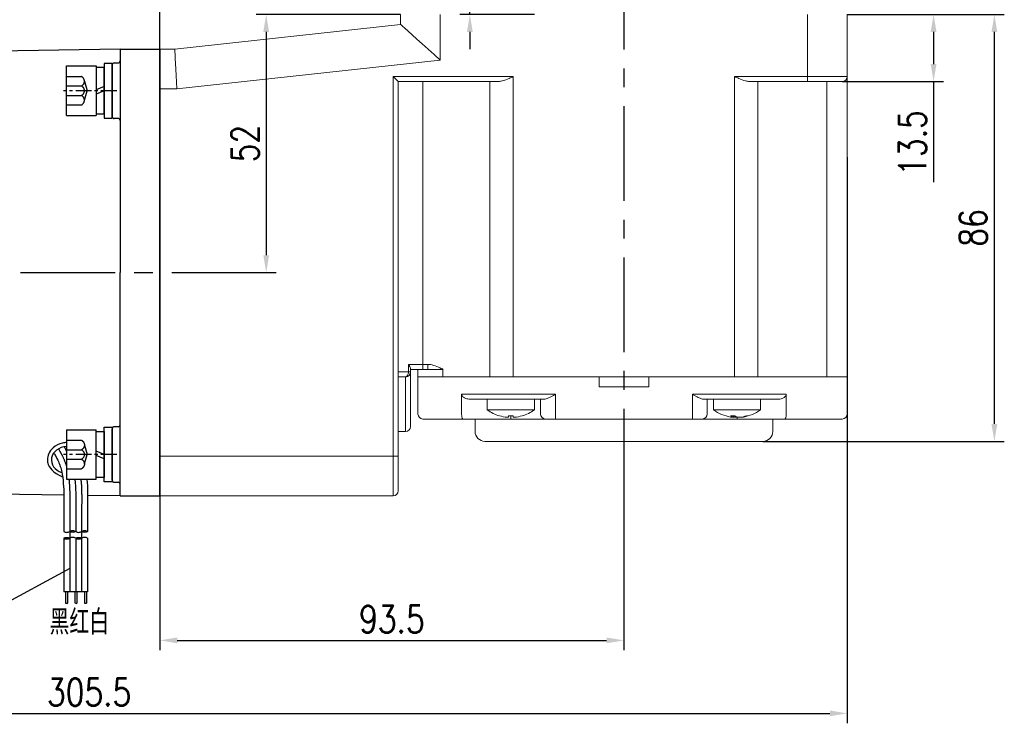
# Model space of a CAD drawing. Header units: inches. Extents: x 837 to 6223, y -2862 to 3098.
# Tile 102 of 139: x 4645 to 4843, y 545 to 687. Entities that reach past the tile are written whole.
import ezdxf

# ---------------------------------------------------------------- set-up
doc = ezdxf.new("R2010")
doc.units = ezdxf.units.IN
doc.header["$LTSCALE"] = 10
doc.header["$MEASUREMENT"] = 0
doc.linetypes.add('CENTER', pattern=[10.16, 6.35, -1.27, 1.27, -1.27])
doc.linetypes.add('HIDDEN', pattern=[1.905, 1.27, -0.635])
for name, color, linetype in [('1轮廓实线层', 7, 'Continuous'), ('2细线层', 4, 'Continuous'), ('3中心线层', 1, 'CENTER'), ('4虚线层', 6, 'HIDDEN'), ('5剖面线层', 2, 'Continuous'), ('6文字层', 3, 'Continuous'), ('7标注层', 4, 'Continuous')]:
    doc.layers.add(name, color=color, linetype=linetype)
doc.styles.add('PC_TEXTSTYLE', font='isocp.shx', dxfattribs={"width": 0.8, "bigfont": 'HZFS.SHX'})
doc.styles.add('TH_GBDIM', font='romans.shx', dxfattribs={"width": 0.8, "bigfont": 'gbcbig.shx'})
doc.dimstyles.new('TH_GBDIM', dxfattribs={"dimtxt": 3.5, "dimasz": 2.5, "dimexe": 2, "dimexo": 0, "dimgap": 1, "dimtad": 1, "dimdec": 4, "dimdsep": 46, "dimtxsty": 'TH_GBDIM', "dimcen": 0.09, "dimclrd": 4, "dimclre": 4, "dimclrt": 3, "dimadec": 0, "dimazin": 0, "dimtfac": 1, "dimtdec": 4, "dimtmove": 0, "dimatfit": 3, "dimfxl": 1, "dimtzin": 0, "dimarcsym": 0})
pattern_1 = [(45, (4468.9932, 384.3115), (1.796051, -1.796051), [])]
pattern_2 = [(45, (4466.5932, 384.3115), (1.796051, -1.796051), [])]
pattern_3 = [(45, (4466.5932, 384.3115), (1.796051, -1.796051), [])]

# ---------------------------------------------------------------- blocks, each defined once
blk = doc.blocks.new('*D694')
at = {"layer": '7标注层', "color": 4, "lineweight": -2, "transparency": 16777216}
for p, q in [((4505.98, 659.11), (4505.98, 545.02)), ((4811.48, 659.11), (4811.48, 545.02)), ((4509.48, 547.02), (4807.98, 547.02))]:
    blk.add_line(p, q, dxfattribs=at)
at = {"layer": '7标注层', "color": 4, "transparency": 16777216}
for points in [[(4509.48, 547.6), (4509.48, 546.44), (4505.98, 547.02)], [(4807.98, 547.6), (4807.98, 546.44), (4811.48, 547.02)]]:
    blk.add_solid(points, dxfattribs=at)
at = {"layer": 'Defpoints', "color": 0, "transparency": 16777216}
for p in [(4505.98, 659.11), (4811.48, 659.11), (4811.48, 547.02)]:
    blk.add_point(p, dxfattribs=at)
at = {"layer": '7标注层', "color": 3, "transparency": 16777216, "insert": (4658.73, 551.27), "char_height": 5.5, "attachment_point": 5, "style": 'TH_GBDIM'}
blk.add_mtext('305.5', dxfattribs=at)
blk = doc.blocks.new('*D696')
at = {"layer": '7标注层', "color": 4, "lineweight": -2, "transparency": 16777216}
for p, q in [((4505.98, 635.82), (4505.98, 700.95)), ((4672.98, 598.82), (4672.98, 700.95)), ((4669.48, 698.95), (4509.48, 698.95))]:
    blk.add_line(p, q, dxfattribs=at)
at = {"layer": '7标注层', "color": 4, "transparency": 16777216}
for points in [[(4509.48, 699.53), (4509.48, 698.37), (4505.98, 698.95)], [(4669.48, 699.53), (4669.48, 698.37), (4672.98, 698.95)]]:
    blk.add_solid(points, dxfattribs=at)
at = {"layer": 'Defpoints', "color": 0, "transparency": 16777216}
for p in [(4505.98, 698.95), (4505.98, 635.82), (4672.98, 598.82)]:
    blk.add_point(p, dxfattribs=at)
at = {"layer": '7标注层', "color": 3, "transparency": 16777216, "insert": (4589.48, 703.2), "char_height": 5.5, "attachment_point": 5, "style": 'TH_GBDIM'}
blk.add_mtext('167', dxfattribs=at)
blk = doc.blocks.new('*D698')
at = {"layer": '7标注层', "color": 4, "lineweight": -2, "transparency": 16777216}
for p, q in [((4766.48, 598.78), (4766.48, 559.73)), ((4672.98, 590.83), (4672.98, 559.73)), ((4676.48, 561.73), (4762.98, 561.73))]:
    blk.add_line(p, q, dxfattribs=at)
at = {"layer": '7标注层', "color": 4, "transparency": 16777216}
for points in [[(4676.48, 562.31), (4676.48, 561.14), (4672.98, 561.73)], [(4762.98, 562.31), (4762.98, 561.14), (4766.48, 561.73)]]:
    blk.add_solid(points, dxfattribs=at)
at = {"layer": 'Defpoints', "color": 0, "transparency": 16777216}
for p in [(4766.48, 598.78), (4672.98, 590.83), (4766.48, 561.73)]:
    blk.add_point(p, dxfattribs=at)
at = {"layer": '7标注层', "color": 3, "transparency": 16777216, "insert": (4719.73, 565.98), "char_height": 5.5, "attachment_point": 5, "style": 'TH_GBDIM'}
blk.add_mtext('93.5', dxfattribs=at)
blk = doc.blocks.new('*D785')
at = {"layer": '7标注层', "color": 4, "lineweight": -2, "transparency": 16777216}
for p, q in [((4811.48, 687.83), (4830.87, 687.83)), ((4828.87, 684.33), (4828.87, 677.83)), ((4810.48, 674.33), (4830.87, 674.33)), ((4828.87, 674.33), (4828.87, 654.05))]:
    blk.add_line(p, q, dxfattribs=at)
at = {"layer": '7标注层', "color": 4, "transparency": 16777216}
for points in [[(4828.29, 684.33), (4829.45, 684.33), (4828.87, 687.83)], [(4828.29, 677.83), (4829.45, 677.83), (4828.87, 674.33)]]:
    blk.add_solid(points, dxfattribs=at)
at = {"layer": 'Defpoints', "color": 0, "transparency": 16777216}
for p in [(4811.48, 687.83), (4828.87, 687.83), (4810.48, 674.33)]:
    blk.add_point(p, dxfattribs=at)
at = {"layer": '7标注层', "color": 3, "transparency": 16777216, "insert": (4824.62, 661.94), "char_height": 5.5, "attachment_point": 5, "rotation": 90, "style": 'TH_GBDIM'}
blk.add_mtext('13.5', dxfattribs=at)
blk = doc.blocks.new('*D786')
at = {"layer": '7标注层', "color": 4, "lineweight": -2, "transparency": 16777216}
for p, q in [((4811.48, 687.83), (4843.12, 687.83)), ((4841.12, 605.33), (4841.12, 684.33)), ((4794.48, 601.83), (4843.12, 601.83))]:
    blk.add_line(p, q, dxfattribs=at)
at = {"layer": '7标注层', "color": 4, "transparency": 16777216}
for points in [[(4840.54, 684.33), (4841.7, 684.33), (4841.12, 687.83)], [(4840.54, 605.33), (4841.7, 605.33), (4841.12, 601.83)]]:
    blk.add_solid(points, dxfattribs=at)
at = {"layer": 'Defpoints', "color": 0, "transparency": 16777216}
for p in [(4811.48, 687.83), (4841.12, 687.83), (4794.48, 601.83)]:
    blk.add_point(p, dxfattribs=at)
at = {"layer": '7标注层', "color": 3, "transparency": 16777216, "insert": (4836.87, 644.83), "char_height": 5.5, "attachment_point": 5, "rotation": 90, "style": 'TH_GBDIM'}
blk.add_mtext('86', dxfattribs=at)
blk = doc.blocks.new('*D789')
at = {"layer": '7标注层', "color": 4, "lineweight": -2, "transparency": 16777216}
for p, q in [((4735.44, 693.33), (4735.44, 705.27)), ((4748.48, 689.83), (4733.44, 689.83)), ((4735.44, 687.83), (4735.44, 689.83)), ((4748.48, 687.83), (4733.44, 687.83)), ((4735.44, 684.33), (4735.44, 680.83))]:
    blk.add_line(p, q, dxfattribs=at)
at = {"layer": '7标注层', "color": 4, "transparency": 16777216}
for points in [[(4734.86, 693.33), (4736.02, 693.33), (4735.44, 689.83)], [(4734.86, 684.33), (4736.02, 684.33), (4735.44, 687.83)]]:
    blk.add_solid(points, dxfattribs=at)
at = {"layer": 'Defpoints', "color": 0, "transparency": 16777216}
for p in [(4748.48, 689.83), (4735.44, 687.83), (4748.48, 687.83)]:
    blk.add_point(p, dxfattribs=at)
at = {"layer": '7标注层', "color": 3, "transparency": 16777216, "insert": (4731.19, 702.3), "char_height": 5.5, "attachment_point": 5, "rotation": 90, "style": 'TH_GBDIM'}
blk.add_mtext('2', dxfattribs=at)
blk = doc.blocks.new('*D795')
at = {"layer": '7标注层', "color": 4, "lineweight": -2, "transparency": 16777216}
for p, q in [((4721.48, 687.83), (4692.41, 687.83)), ((4694.41, 684.33), (4694.41, 639.33)), ((4681.81, 635.83), (4696.41, 635.83))]:
    blk.add_line(p, q, dxfattribs=at)
at = {"layer": '7标注层', "color": 4, "transparency": 16777216}
for points in [[(4693.82, 684.33), (4694.99, 684.33), (4694.41, 687.83)], [(4693.82, 639.33), (4694.99, 639.33), (4694.41, 635.83)]]:
    blk.add_solid(points, dxfattribs=at)
at = {"layer": 'Defpoints', "color": 0, "transparency": 16777216}
for p in [(4721.48, 687.83), (4681.81, 635.83), (4694.41, 635.83)]:
    blk.add_point(p, dxfattribs=at)
at = {"layer": '7标注层', "color": 3, "transparency": 16777216, "insert": (4690.16, 661.83), "char_height": 5.5, "attachment_point": 5, "rotation": 90, "style": 'TH_GBDIM'}
blk.add_mtext('52', dxfattribs=at)
blk = doc.blocks.new('GB／T70.1M6M10')
at = {"layer": '1轮廓实线层'}
for p, q in [((0, -5), (0, 5)), ((0, 5), (6, 5)), ((6, 5), (6, -5)), ((0, -5), (6, -5))]:
    blk.add_line(p, q, dxfattribs=at)
at = {"layer": '3中心线层', "ltscale": 0.05}
blk.add_line((10.11, 0), (-0.6, 0), dxfattribs=at)
at = {"layer": '4虚线层'}
for p, q in [((0, 2.86), (3, 2.86)), ((0, 0.95), (3, 0.95)), ((3.6, 1.91), (4.15, 0)), ((3.6, -1.91), (4.15, 0)), ((0, -0.95), (3, -0.95)), ((0, -2.86), (3, -2.86))]:
    blk.add_line(p, q, dxfattribs=at)
for centre in [(2.54, 1.91), (2.54, 0), (2.54, -1.91)]:
    blk.add_arc(centre, 1.06, 295.6298, 64.3702, dxfattribs=at)
blk = doc.blocks.new('GB848_6_1.6_R')
at = {"layer": '1轮廓实线层'}
for p, q in [((-3.2, 1.6), (-5.5, 1.6)), ((-5.5, 1.6), (-5.5, 0)), ((-5.5, 0), (-3.2, 0)), ((3.2, 1.6), (-3.2, 1.6)), ((-3.2, 0), (3.2, 0)), ((5.5, 1.6), (3.2, 1.6)), ((3.2, 0), (5.5, 0)), ((5.5, 0), (5.5, 1.6))]:
    blk.add_line(p, q, dxfattribs=at)
blk = doc.blocks.new('GB93_6_0.8_R')
at = {"layer": '1轮廓实线层'}
for p, q in [((4.65, 1.6), (-4.65, 1.6)), ((-4.65, 1.6), (-4.65, 0)), ((-4.65, 0), (4.65, 0)), ((0, 0), (-0.69, 1.6)), ((0.86, 0), (0.17, 1.6)), ((4.65, 0), (4.65, 1.6))]:
    blk.add_line(p, q, dxfattribs=at)

msp = doc.modelspace()

# ---------------------------------------------------------------- hatches: boundary and pattern name
at = {"layer": '5剖面线层'}
h = msp.add_hatch(dxfattribs=at)
h.set_pattern_fill('ANSI31', color=256, scale=0.8, angle=90, style=0)
h.set_pattern_definition(pattern_2)
edge = h.paths.add_edge_path()
edge.add_spline(control_points=[(4654.82046, 583.689), (4655.02046, 583.789), (4655.42046, 583.989), (4655.82046, 583.789), (4656.02046, 583.689)], knot_values=[0, 0, 0, 0, 0.632455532, 1.264911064, 1.264911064, 1.264911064, 1.264911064], degree=3, periodic=0)
edge.add_spline(control_points=[(4656.02046, 583.689), (4655.82046, 583.589), (4655.42046, 583.389), (4655.02046, 583.589), (4654.82046, 583.689)], knot_values=[0, 0, 0, 0, 0.632455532, 1.264911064, 1.264911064, 1.264911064, 1.264911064], degree=3, periodic=0)
h = msp.add_hatch(dxfattribs=at)
h.set_pattern_fill('ANSI31', color=256, scale=0.8, angle=90, style=0)
h.set_pattern_definition(pattern_3)
edge = h.paths.add_edge_path()
edge.add_spline(control_points=[(4654.82046, 583.689), (4655.02046, 583.789), (4655.42046, 583.989), (4655.82046, 583.789), (4656.02046, 583.689)], knot_values=[0, 0, 0, 0, 0.632455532, 1.264911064, 1.264911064, 1.264911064, 1.264911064], degree=3, periodic=0)
edge.add_spline(control_points=[(4656.02046, 583.689), (4655.82046, 583.589), (4655.42046, 583.389), (4655.02046, 583.589), (4654.82046, 583.689)], knot_values=[0, 0, 0, 0, 0.632455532, 1.264911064, 1.264911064, 1.264911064, 1.264911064], degree=3, periodic=0)
h = msp.add_hatch(dxfattribs=at)
h.set_pattern_fill('ANSI31', color=256, scale=0.8, angle=90, style=0)
h.set_pattern_definition(pattern_1)
edge = h.paths.add_edge_path()
edge.add_spline(control_points=[(4657.22046, 583.689), (4657.42046, 583.789), (4657.82046, 583.989), (4658.22046, 583.789), (4658.42046, 583.689)], knot_values=[0, 0, 0, 0, 0.632455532, 1.264911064, 1.264911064, 1.264911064, 1.264911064], degree=3, periodic=0)
edge.add_spline(control_points=[(4658.42046, 583.689), (4658.22046, 583.589), (4657.82046, 583.389), (4657.42046, 583.589), (4657.22046, 583.689)], knot_values=[0, 0, 0, 0, 0.632455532, 1.264911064, 1.264911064, 1.264911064, 1.264911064], degree=3, periodic=0)
h = msp.add_hatch(dxfattribs=at)
h.set_pattern_fill('ANSI31', color=256, scale=0.8, angle=90, style=0)
h.set_pattern_definition(pattern_1)
edge = h.paths.add_edge_path()
edge.add_spline(control_points=[(4657.22046, 583.689), (4657.42046, 583.789), (4657.82046, 583.989), (4658.22046, 583.789), (4658.42046, 583.689)], knot_values=[0, 0, 0, 0, 0.632455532, 1.264911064, 1.264911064, 1.264911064, 1.264911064], degree=3, periodic=0)
edge.add_spline(control_points=[(4658.42046, 583.689), (4658.22046, 583.589), (4657.82046, 583.389), (4657.42046, 583.589), (4657.22046, 583.689)], knot_values=[0, 0, 0, 0, 0.632455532, 1.264911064, 1.264911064, 1.264911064, 1.264911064], degree=3, periodic=0)
h = msp.add_hatch(dxfattribs=at)
h.set_pattern_fill('ANSI31', color=256, scale=0.8, angle=90, style=0)
h.set_pattern_definition(pattern_2)
edge = h.paths.add_edge_path()
edge.add_spline(control_points=[(4654.82046, 582.289), (4654.62046, 582.189), (4654.22046, 581.989), (4653.82046, 582.189), (4653.62046, 582.289)], knot_values=[0, 0, 0, 0, 0.632455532, 1.264911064, 1.264911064, 1.264911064, 1.264911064], degree=3, periodic=0)
edge.add_spline(control_points=[(4653.62046, 582.289), (4653.82046, 582.389), (4654.22046, 582.589), (4654.62046, 582.389), (4654.82046, 582.289)], knot_values=[0, 0, 0, 0, 0.632455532, 1.264911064, 1.264911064, 1.264911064, 1.264911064], degree=3, periodic=0)
h = msp.add_hatch(dxfattribs=at)
h.set_pattern_fill('ANSI31', color=256, scale=0.8, angle=90, style=0)
h.set_pattern_definition(pattern_3)
edge = h.paths.add_edge_path()
edge.add_spline(control_points=[(4654.82046, 582.289), (4654.62046, 582.189), (4654.22046, 581.989), (4653.82046, 582.189), (4653.62046, 582.289)], knot_values=[0, 0, 0, 0, 0.632455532, 1.264911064, 1.264911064, 1.264911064, 1.264911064], degree=3, periodic=0)
edge.add_spline(control_points=[(4653.62046, 582.289), (4653.82046, 582.389), (4654.22046, 582.589), (4654.62046, 582.389), (4654.82046, 582.289)], knot_values=[0, 0, 0, 0, 0.632455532, 1.264911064, 1.264911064, 1.264911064, 1.264911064], degree=3, periodic=0)
h = msp.add_hatch(dxfattribs=at)
h.set_pattern_fill('ANSI31', color=256, scale=0.8, angle=90, style=0)
h.set_pattern_definition(pattern_1)
edge = h.paths.add_edge_path()
edge.add_spline(control_points=[(4657.22046, 582.289), (4657.02046, 582.189), (4656.62046, 581.989), (4656.22046, 582.189), (4656.02046, 582.289)], knot_values=[0, 0, 0, 0, 0.632455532, 1.264911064, 1.264911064, 1.264911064, 1.264911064], degree=3, periodic=0)
edge.add_spline(control_points=[(4656.02046, 582.289), (4656.22046, 582.389), (4656.62046, 582.589), (4657.02046, 582.389), (4657.22046, 582.289)], knot_values=[0, 0, 0, 0, 0.632455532, 1.264911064, 1.264911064, 1.264911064, 1.264911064], degree=3, periodic=0)
h = msp.add_hatch(dxfattribs=at)
h.set_pattern_fill('ANSI31', color=256, scale=0.8, angle=90, style=0)
h.set_pattern_definition(pattern_1)
edge = h.paths.add_edge_path()
edge.add_spline(control_points=[(4657.22046, 582.289), (4657.02046, 582.189), (4656.62046, 581.989), (4656.22046, 582.189), (4656.02046, 582.289)], knot_values=[0, 0, 0, 0, 0.632455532, 1.264911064, 1.264911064, 1.264911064, 1.264911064], degree=3, periodic=0)
edge.add_spline(control_points=[(4656.02046, 582.289), (4656.22046, 582.389), (4656.62046, 582.589), (4657.02046, 582.389), (4657.22046, 582.289)], knot_values=[0, 0, 0, 0, 0.632455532, 1.264911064, 1.264911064, 1.264911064, 1.264911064], degree=3, periodic=0)

# ---------------------------------------------------------------- linework, layer by layer
at = {"color": 7, "linetype": 'Continuous', "lineweight": 15}
for p, q in [((4721.47871, 685.82785), (4721.47871, 687.82785)), ((4729.47871, 687.82785), (4729.47871, 678.65881)), ((4803.47871, 675.32785), (4803.47871, 687.82785)), ((4811.47871, 687.82785), (4811.47871, 675.32785)), ((4675.97871, 680.82785), (4721.47871, 685.82785)), ((4672.97871, 680.82785), (4675.97871, 680.82785)), ((4729.47871, 678.65881), (4676.41695, 672.82785)), ((4719.97871, 675.32785), (4744.18717, 675.32785)), ((4719.97871, 598.82785), (4719.97871, 675.32785)), ((4720.97871, 674.32785), (4719.97871, 675.32785)), ((4744.18717, 675.32785), (4744.18717, 614.82785)), ((4788.77026, 675.32785), (4803.47871, 675.32785)), ((4788.77026, 614.82785), (4788.77026, 675.32785)), ((4803.47871, 675.32785), (4803.47871, 674.32785)), ((4803.47871, 675.32785), (4811.47871, 675.32785)), ((4811.47871, 675.32785), (4811.47871, 614.82785)), ((4676.41695, 672.82785), (4672.97871, 672.82785)), ((4720.97871, 674.32785), (4720.97871, 598.82785)), ((4741.18717, 674.32785), (4720.97871, 674.32785)), ((4725.97871, 674.32785), (4725.97871, 617.32785)), ((4739.4887, 614.82785), (4739.4887, 674.32785)), ((4803.47871, 674.32785), (4791.77026, 674.32785)), ((4793.46872, 674.32785), (4793.46872, 614.82785)), ((4810.47871, 674.32785), (4803.47871, 674.32785)), ((4807.34695, 614.82785), (4807.34695, 674.32785)), ((4723.06205, 617.32785), (4725.97871, 617.32785)), ((4723.06205, 615.82785), (4723.06205, 617.32785)), ((4725.97871, 617.32785), (4725.97871, 616.32785)), ((4725.97871, 617.32785), (4726.97871, 617.32785)), ((4726.97871, 617.32785), (4726.97871, 616.32785)), ((4720.97871, 615.82785), (4723.06205, 615.82785)), ((4723.06205, 615.82785), (4723.47871, 615.82785)), ((4723.47871, 616.47538), (4723.47871, 615.82785)), ((4725.97871, 616.32785), (4723.47871, 616.32785)), ((4723.47871, 615.82785), (4723.47871, 604.82785)), ((4724.97871, 616.32785), (4724.97871, 614.82785)), ((4726.97871, 616.32785), (4725.97871, 616.32785)), ((4726.97871, 616.32785), (4729.64253, 616.32785)), ((4729.64253, 616.32785), (4729.97871, 616.32785)), ((4729.97871, 616.43403), (4729.97871, 614.82785)), ((4722.47871, 614.82785), (4720.97871, 614.82785)), ((4722.47871, 603.82785), (4722.47871, 614.82785)), ((4724.97871, 607.32785), (4724.97871, 614.82785)), ((4724.97871, 614.82785), (4729.87089, 614.82785)), ((4729.87089, 614.82785), (4736.75685, 614.82785)), ((4736.75685, 614.82785), (4729.97871, 614.82785)), ((4739.4887, 614.82785), (4736.75685, 614.82785)), ((4739.4887, 614.82785), (4736.75685, 614.82785)), ((4739.4887, 614.82785), (4744.18717, 614.82785)), ((4739.4887, 614.82785), (4744.18717, 614.82785)), ((4761.47871, 614.82785), (4744.18717, 614.82785)), ((4744.18717, 614.82785), (4788.77026, 614.82785)), ((4761.47871, 614.82785), (4761.47871, 612.82785)), ((4771.47871, 612.82785), (4771.47871, 614.82785)), ((4788.77026, 614.82785), (4771.47871, 614.82785)), ((4788.77026, 614.82785), (4793.46872, 614.82785)), ((4788.77026, 614.82785), (4793.46872, 614.82785)), ((4796.20057, 614.82785), (4793.46872, 614.82785)), ((4796.20057, 614.82785), (4793.46872, 614.82785)), ((4796.20057, 614.82785), (4801.9459, 614.82785)), ((4801.9459, 614.82785), (4796.20057, 614.82785)), ((4807.34695, 614.82785), (4801.9459, 614.82785)), ((4807.34695, 614.82785), (4801.9459, 614.82785)), ((4807.34695, 614.82785), (4811.47871, 614.82785)), ((4807.34695, 614.82785), (4811.47871, 614.82785)), ((4811.47871, 614.82785), (4811.47871, 607.32785)), ((4733.77316, 611.32785), (4736.75685, 611.32785)), ((4733.77316, 607.32785), (4733.77316, 611.32785)), ((4736.75685, 611.32785), (4739.4887, 611.32785)), ((4739.4887, 611.32785), (4744.18717, 611.32785)), ((4744.18717, 611.32785), (4752.69218, 611.32785)), ((4752.69218, 611.32785), (4752.69218, 607.32785)), ((4771.47871, 612.82785), (4761.47871, 612.82785)), ((4780.26524, 611.32785), (4788.77026, 611.32785)), ((4780.26524, 607.32785), (4780.26524, 611.32785)), ((4788.77026, 611.32785), (4793.46872, 611.32785)), ((4793.46872, 611.32785), (4796.20057, 611.32785)), ((4796.20057, 611.32785), (4799.18426, 611.32785)), ((4799.18426, 611.32785), (4799.18426, 607.32785)), ((4737.69655, 610.32785), (4735.41145, 610.32785)), ((4739.15003, 610.32785), (4737.69655, 610.32785)), ((4739.15003, 610.32785), (4739.31939, 610.32785)), ((4740.4284, 610.32785), (4739.31939, 610.32785)), ((4744.18717, 610.32785), (4740.4284, 610.32785)), ((4750.45612, 610.32785), (4744.18717, 610.32785)), ((4749.69218, 607.32785), (4749.69218, 610.32785)), ((4788.77026, 610.32785), (4782.50131, 610.32785)), ((4783.26524, 610.32785), (4783.26524, 607.32785)), ((4792.52903, 610.32785), (4788.77026, 610.32785)), ((4793.63803, 610.32785), (4792.52903, 610.32785)), ((4793.63803, 610.32785), (4793.80739, 610.32785)), ((4795.26088, 610.32785), (4793.80739, 610.32785)), ((4797.54598, 610.32785), (4795.26088, 610.32785)), ((4738.94218, 608.19066), (4748.44218, 608.19066)), ((4752.69218, 607.32785), (4752.69218, 606.32785)), ((4780.26524, 607.32785), (4780.26524, 606.32785)), ((4784.51524, 608.19066), (4794.01524, 608.19066)), ((4729.89245, 606.32785), (4725.97871, 606.32785)), ((4734.05762, 606.32785), (4729.89245, 606.32785)), ((4743.69218, 606.32785), (4734.05762, 606.32785)), ((4741.43832, 606.96756), (4741.43059, 606.95418)), ((4743.20218, 606.68205), (4743.20218, 606.96756)), ((4743.69218, 606.95418), (4743.69218, 606.32785)), ((4750.69218, 606.32785), (4743.69218, 606.32785)), ((4744.18218, 606.96756), (4744.18218, 606.68205)), ((4752.69218, 606.32785), (4750.69218, 606.32785)), ((4780.26524, 606.32785), (4752.69218, 606.32785)), ((4782.26524, 606.32785), (4780.26524, 606.32785)), ((4789.26524, 606.32785), (4782.26524, 606.32785)), ((4788.51071, 606.68205), (4788.51071, 606.95495)), ((4788.72221, 606.68205), (4788.72221, 606.96082)), ((4789.11403, 606.80115), (4789.11403, 606.68205)), ((4789.26524, 606.73144), (4789.26524, 606.32785)), ((4798.8998, 606.32785), (4789.26524, 606.32785)), ((4790.18248, 606.73278), (4790.18248, 606.68205)), ((4801.77225, 606.32785), (4798.8998, 606.32785)), ((4807.17331, 606.32785), (4801.77225, 606.32785)), ((4810.47871, 606.32785), (4807.17331, 606.32785)), ((4720.97871, 603.82785), (4722.47871, 603.82785)), ((4794.47871, 601.82785), (4738.47871, 601.82785)), ((4672.97871, 598.82785), (4719.97871, 598.82785)), ((4719.97871, 590.82785), (4719.97871, 598.82785)), ((4720.97871, 598.82785), (4719.97871, 598.82785)), ((4720.97871, 598.82785), (4720.97871, 591.82785)), ((4719.97871, 590.82785), (4672.97871, 590.82785))]:
    msp.add_line(p, q, dxfattribs=at)
for p, q in [((4664.97871, 680.82785), (4579.97871, 679.62785)), ((4664.97871, 680.82785), (4672.97871, 680.82785)), ((4664.97871, 680.82785), (4664.97871, 680.82486)), ((4664.97871, 680.82785), (4664.97871, 635.82785)), ((4664.97871, 680.82785), (4664.97871, 635.82785)), ((4664.97871, 680.82785), (4664.97871, 635.82785)), ((4672.97871, 680.82785), (4672.97871, 672.82785)), ((4672.97871, 680.82785), (4672.97871, 672.82785)), ((4663.37871, 677.67802), (4663.37871, 667.27802)), ((4664.97871, 590.82785), (4664.97871, 635.82785)), ((4664.97871, 590.82785), (4664.97871, 635.82785)), ((4664.97871, 590.82785), (4664.97871, 635.82785)), ((4663.37871, 593.98368), (4663.37871, 604.38368)), ((4672.97871, 590.82785), (4672.97871, 598.82785)), ((4672.97871, 590.82785), (4672.97871, 598.82785)), ((4653.62537, 590.98813), (4579.97871, 592.02785)), ((4664.97871, 590.82785), (4658.42046, 590.92044)), ((4664.97871, 590.82785), (4658.427, 590.92035)), ((4664.97871, 590.82785), (4664.97871, 590.83085)), ((4664.97871, 590.82785), (4672.97871, 590.82785)), ((4664.97871, 590.82785), (4672.97871, 590.82785))]:
    msp.add_line(p, q)
at = {"color": 7, "linetype": 'Continuous', "lineweight": 15, "flags": 128}
for points in [[(4721.47871, 685.82785), (4721.5772, 685.73959), (4721.87026, 685.47697), (4722.35066, 685.04648), (4723.00658, 684.45869), (4723.82186, 683.72809), (4724.77643, 682.87267), (4725.84679, 681.91349), (4727.00658, 680.87417), (4728.22724, 679.7803), (4729.47871, 678.65881)], [(4675.97871, 680.82785), (4675.98537, 680.70631), (4676.00514, 680.34539), (4676.03743, 679.75606), (4676.08124, 678.95621), (4676.13526, 677.97015), (4676.19783, 676.82785), (4676.26707, 675.56401), (4676.34085, 674.21704), (4676.41695, 672.82785)], [(4723.06205, 615.82785), (4723.05084, 615.63276), (4723.01764, 615.44517), (4722.96374, 615.27228), (4722.89119, 615.12074), (4722.80279, 614.99638), (4722.70194, 614.90397), (4722.59251, 614.84707), (4722.47871, 614.82785)], [(4729.70916, 616.46225), (4729.7008, 616.44538), (4729.69244, 616.42853), (4729.68409, 616.41168), (4729.67575, 616.39486), (4729.66742, 616.37806), (4729.65911, 616.36128), (4729.65081, 616.34455), (4729.64253, 616.32785)], [(4745.94605, 606.96756), (4745.94943, 606.96171), (4745.95184, 606.95753), (4745.95329, 606.95502), (4745.95378, 606.95418)], [(4788.72221, 606.68205), (4788.55071, 606.70269), (4788.53344, 606.70501)]]:
    msp.add_lwpolyline(points, dxfattribs=at)
for centre, start, end in [((4664.57871, 678.47802), 270, 0), ((4663.77871, 677.67802), 90, 180), ((4663.77871, 667.27802), 180, 270), ((4664.57871, 666.47802), 0, 90), ((4664.57871, 605.18368), 270, 0), ((4663.77871, 604.38368), 90, 180), ((4663.77871, 593.98368), 180, 270), ((4664.57871, 593.18368), 0, 90)]:
    msp.add_arc(centre, 0.4, start, end)
at = {"color": 7, "linetype": 'Continuous', "lineweight": 15}
for centre, radius, start, end in [((4810.47871, 675.32785), 1, 270, 0), ((4722.47871, 615.82785), 1, 270, 0), ((4725.97871, 607.32785), 1, 180, 270), ((4743.69218, 614.62785), 8, 233.5764264, 253.5786384), ((4743.69218, 614.62785), 8, 286.4213616, 306.4235736), ((4750.69218, 607.32785), 1, 180, 270), ((4782.26524, 607.32785), 1, 270, 0), ((4789.26524, 614.62785), 8, 233.5764264, 260.7696774), ((4789.26524, 614.62785), 8, 279.2303226, 306.4235736), ((4810.47871, 607.32785), 1, 270, 0), ((4743.69218, 614.62785), 7.98498, 253.6046715, 264.3221101), ((4743.69218, 615.93152), 8.97734, 266.8711338, 273.1288662), ((4743.69218, 614.62785), 7.98498, 275.6778899, 286.3953285), ((4788.4046, 614.62342), 7.66924, 266.6147021, 273.3852979), ((4788.93139, 608.19558), 1.57091, 231.4185781, 254.4667605), ((4789.07895, 613.47869), 6.83583, 260.7658585, 263.8616047), ((4789.83714, 608.19558), 1.57091, 231.4185781, 254.4667605), ((4788.77677, 607.97066), 1.33202, 284.6667544, 291.513204), ((4789.0697, 613.53003), 6.8877, 276.1556513, 287.6774585), ((4789.44392, 613.53003), 6.8877, 276.1556513, 287.6774585), ((4791.34832, 608.26824), 1.31407, 261.8139856, 278.1860144), ((4722.47871, 604.82785), 1, 270, 0), ((4738.47871, 603.82785), 2, 180, 270), ((4794.47871, 603.82785), 2, 270, 0), ((4719.97871, 591.82785), 1, 270, 0)]:
    msp.add_arc(centre, radius, start, end, dxfattribs=at)
msp.add_ellipse((4654.43075, 598.08314), major_axis=(3.30632, 0), ratio=0.821066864, start_param=1.64710212, end_param=4.339955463)
for points in [[(4663.77871, 678.07802), (4664.57871, 678.07802)], [(4664.57871, 666.87802), (4663.77871, 666.87802)], [(4664.57871, 604.78368), (4663.77871, 604.78368)], [(4663.77871, 593.58368), (4664.57871, 593.58368)]]:
    msp.add_open_spline(points, degree=1)
for points, knots in [([(4744.18717, 675.32785), (4744.18286, 675.32593), (4743.90506, 675.20167), (4743.16259, 674.87446), (4742.13439, 674.43871), (4741.44782, 674.35836), (4741.18717, 674.32785)], [0, 0, 0, 0, 0.004181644, 0.26994157, 0.72284205, 1, 1, 1, 1]), ([(4791.77026, 674.32785), (4791.5096, 674.35836), (4790.82303, 674.4387), (4789.79484, 674.87447), (4789.05235, 675.20165), (4788.77456, 675.32593), (4788.77026, 675.32785)], [0, 0, 0, 0, 0.277158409, 0.730058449, 0.995818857, 1, 1, 1, 1]), ([(4723.06205, 617.32785), (4723.0632, 617.32629), (4723.11212, 617.26024), (4723.25597, 617.05145), (4723.43305, 616.73852), (4723.4652, 616.55322), (4723.47871, 616.47538)], [0, 0, 0, 0, 0.004957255, 0.210261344, 0.668256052, 1, 1, 1, 1]), ([(4726.97871, 617.32785), (4727.04032, 617.32651), (4727.54387, 617.31556), (4728.48868, 617.05317), (4729.2975, 616.66156), (4729.70916, 616.46225)], [0, 0, 0, 0, 0.064072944, 0.52365759, 1, 1, 1, 1]), ([(4729.70916, 616.46225), (4729.72793, 616.452), (4729.77059, 616.42872), (4729.82512, 616.40735), (4729.88966, 616.40147), (4729.93398, 616.414), (4729.96834, 616.42913), (4729.97681, 616.43313), (4729.97871, 616.43403)], [0, 0, 0, 0, 0.224845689, 0.51103387, 0.604748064, 0.901630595, 0.977879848, 1, 1, 1, 1]), ([(4735.41145, 610.32785), (4735.15032, 610.35303), (4734.70721, 610.39575), (4734.20785, 610.64869), (4733.93529, 610.89535), (4733.79734, 611.11447), (4733.78076, 611.26073), (4733.77316, 611.32785)], [0, 0, 0, 0, 0.375456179, 0.637100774, 0.789766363, 0.903516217, 1, 1, 1, 1]), ([(4752.69218, 611.32785), (4752.68902, 611.32603), (4752.63183, 611.29299), (4752.23033, 611.06116), (4751.59034, 610.70076), (4750.89089, 610.37963), (4750.57507, 610.34202), (4750.45612, 610.32785)], [0, 0, 0, 0, 0.004008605, 0.072495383, 0.508977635, 0.815042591, 1, 1, 1, 1]), ([(4782.50131, 610.32785), (4782.38235, 610.34202), (4782.06654, 610.37963), (4781.36708, 610.70075), (4780.7271, 611.06118), (4780.32559, 611.29299), (4780.2684, 611.32603), (4780.26524, 611.32785)], [0, 0, 0, 0, 0.184957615, 0.491023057, 0.927504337, 0.995991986, 1, 1, 1, 1]), ([(4799.18426, 611.32785), (4799.17707, 611.26262), (4799.16092, 611.11629), (4799.01283, 610.87942), (4798.69388, 610.60747), (4798.18119, 610.37971), (4797.75856, 610.34521), (4797.54598, 610.32785)], [0, 0, 0, 0, 0.093757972, 0.210303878, 0.391081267, 0.693703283, 1, 1, 1, 1]), ([(4734.05762, 606.32785), (4734.05684, 606.32786), (4734.03316, 606.32811), (4733.9785, 606.35462), (4733.89917, 606.48117), (4733.82983, 606.70898), (4733.7824, 607.00055), (4733.77624, 607.21873), (4733.77316, 607.32785)], [0, 0, 0, 0, 0.005543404, 0.167838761, 0.383691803, 0.591587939, 0.795726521, 1, 1, 1, 1]), ([(4799.18426, 607.32785), (4799.18118, 607.21873), (4799.17502, 607.00055), (4799.1276, 606.70898), (4799.05825, 606.48117), (4798.97892, 606.35462), (4798.92427, 606.32811), (4798.90058, 606.32786), (4798.8998, 606.32785)], [0, 0, 0, 0, 0.204273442, 0.408411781, 0.616307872, 0.832161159, 0.994456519, 1, 1, 1, 1]), ([(4742.90218, 606.68205), (4742.93571, 606.67904), (4743.00277, 606.67302), (4743.09245, 606.66921), (4743.16017, 606.66998), (4743.1968, 606.67472), (4743.20062, 606.67992), (4743.20218, 606.68205)], [0, 0, 0, 0, 0.213877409, 0.427807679, 0.640595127, 0.852877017, 1, 1, 1, 1]), ([(4744.18218, 606.68205), (4744.18545, 606.67904), (4744.19199, 606.67302), (4744.24325, 606.66921), (4744.31867, 606.66998), (4744.40304, 606.67472), (4744.4592, 606.67992), (4744.48218, 606.68205)], [0, 0, 0, 0, 0.213882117, 0.427812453, 0.640593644, 0.852881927, 1, 1, 1, 1]), ([(4788.348, 606.68205), (4788.37773, 606.67904), (4788.43722, 606.67302), (4788.50053, 606.66921), (4788.53432, 606.66998), (4788.53595, 606.67472), (4788.51804, 606.67992), (4788.51071, 606.68205)], [0, 0, 0, 0, 0.213879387, 0.427808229, 0.640594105, 0.852881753, 1, 1, 1, 1]), ([(4789.11403, 606.68205), (4789.09821, 606.67904), (4789.06655, 606.67302), (4788.98493, 606.66921), (4788.88938, 606.66998), (4788.79741, 606.67472), (4788.74405, 606.67992), (4788.72221, 606.68205)], [0, 0, 0, 0, 0.2138777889, 0.4278050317, 0.6405967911, 0.8528828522, 1, 1, 1, 1]), ([(4789.41645, 606.68205), (4789.43227, 606.67904), (4789.46393, 606.67302), (4789.54555, 606.66921), (4789.6411, 606.66998), (4789.73307, 606.67472), (4789.78643, 606.67992), (4789.80827, 606.68205)], [0, 0, 0, 0, 0.213877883, 0.42780522, 0.640594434, 0.85288063, 1, 1, 1, 1]), ([(4790.18248, 606.68205), (4790.15265, 606.67903), (4790.09298, 606.67299), (4790.0311, 606.66936), (4789.99821, 606.66942), (4790.00044, 606.67244), (4790.0012, 606.67346)], [0, 0, 0, 0, 0.28515514, 0.570384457, 0.854081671, 1, 1, 1, 1])]:
    msp.add_open_spline(points, degree=3, knots=knots, dxfattribs=at)
for points in [[(4738.94218, 610.32785), (4738.94218, 608.19066)], [(4748.44218, 608.19066), (4748.44218, 610.32785)], [(4784.51524, 610.32785), (4784.51524, 608.19066)], [(4794.01524, 608.19066), (4794.01524, 610.32785)], [(4736.47871, 606.32785), (4736.47871, 603.82785)], [(4788.53344, 606.67346), (4788.53344, 606.95531)], [(4789.99704, 606.70501), (4789.99704, 606.67346)], [(4796.47871, 603.82785), (4796.47871, 606.32785)]]:
    msp.add_open_spline(points, degree=1, dxfattribs=at)
msp.add_open_spline([(4654.17871, 601.59092), (4653.90767, 601.57683), (4653.63811, 601.53998), (4652.67017, 601.32075), (4652.0105, 600.99759), (4651.10839, 600.20499), (4650.80139, 599.80059), (4650.41991, 598.95217), (4650.32443, 598.51803), (4650.32443, 598.08314), (4650.32443, 597.77815), (4650.37097, 597.47329), (4650.57485, 596.81226), (4651.40181, 595.4523), (4653.38225, 594.67308)], degree=3, knots=[4.776022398, 4.776022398, 4.776022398, 4.776022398, 4.981541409, 4.981541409, 5.531630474, 5.531630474, 5.929523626, 5.929523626, 6.283185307, 6.283185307, 6.283185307, 6.53120978, 6.53120978, 6.843963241, 6.843963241, 6.843963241, 6.843963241])
at = {"layer": '1轮廓实线层', "color": 0}
for p, q in [((4672.97871, 680.82785), (4672.97871, 590.82785)), ((4672.97871, 680.82785), (4672.97871, 590.82785)), ((4672.97871, 678.82785), (4672.97871, 677.92785)), ((4672.97871, 678.82785), (4672.97871, 677.92785))]:
    msp.add_line(p, q, dxfattribs=at)
at = {"layer": '1轮廓实线层'}
for p, q in [((4653.62046, 588.64602), (4653.62046, 583.689)), ((4656.02046, 588.64602), (4656.02046, 583.689)), ((4658.42046, 588.64602), (4658.42046, 583.689)), ((4653.62046, 582.289), (4653.62046, 571.47734)), ((4656.02046, 582.289), (4656.02046, 571.47734)), ((4658.42046, 582.289), (4658.42046, 571.47734)), ((4658.42046, 571.47734), (4653.62046, 571.47734)), ((4653.97995, 571.47734), (4653.97995, 569.21284)), ((4654.37995, 571.47734), (4654.37995, 569.21284)), ((4655.83156, 571.47734), (4655.83156, 569.21284)), ((4656.26456, 571.47734), (4656.26456, 569.21284)), ((4657.76851, 571.47734), (4657.76851, 569.21284)), ((4658.16851, 571.47734), (4658.16851, 569.21284))]:
    msp.add_line(p, q, dxfattribs=at)
for points, knots in [([(4651.59101, 599.47354), (4651.76127, 599.27834), (4651.84126, 599.14066), (4652.15644, 598.57995), (4652.36724, 598.16076), (4652.69073, 597.41197), (4652.81298, 597.08491), (4653.02836, 596.40211), (4653.12105, 596.04875), (4653.35892, 594.95263), (4653.46351, 594.17347), (4653.5942, 592.53414), (4653.62032, 591.67446), (4653.63274, 590.09537), (4653.62675, 589.38755), (4653.62054, 588.66669)], [5.984187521, 5.984187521, 5.984187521, 5.984187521, 6.666441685, 6.666441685, 8.771804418, 8.771804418, 10.455411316, 10.455411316, 12.139018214, 12.139018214, 15.506232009, 15.506232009, 18.873445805, 18.873445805, 21.488617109, 21.488617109, 21.488617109, 21.488617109]), ([(4658.27489, 594.17768), (4658.44518, 592.40109), (4658.43708, 590.65101), (4658.42233, 588.85282), (4658.42134, 588.73892), (4658.42037, 588.62535)], [15.001278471, 15.001278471, 15.001278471, 15.001278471, 21.076594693, 21.076594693, 21.488617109, 21.488617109, 21.488617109, 21.488617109])]:
    msp.add_open_spline(points, degree=3, knots=knots, dxfattribs=at)
for points in [[(4653.6976, 600.73027), (4653.87707, 600.41745), (4654.03616, 600.13138), (4654.17871, 599.86399)], [(4655.86279, 594.17768), (4656.05262, 592.38075), (4656.03654, 590.51338), (4656.02046, 588.64602)]]:
    msp.add_open_spline(points, degree=3, dxfattribs=at)
for points in [[(4653.62046, 583.689), (4654.22046, 583.489), (4654.82046, 583.689)], [(4654.82046, 583.689), (4655.42046, 583.889), (4656.02046, 583.689)], [(4656.02046, 583.689), (4655.42046, 583.489), (4654.82046, 583.689)], [(4656.02046, 583.689), (4656.62046, 583.489), (4657.22046, 583.689)], [(4657.22046, 583.689), (4657.82046, 583.889), (4658.42046, 583.689)], [(4658.42046, 583.689), (4657.82046, 583.489), (4657.22046, 583.689)], [(4653.62046, 582.289), (4654.22046, 582.489), (4654.82046, 582.289)], [(4654.82046, 582.289), (4654.22046, 582.089), (4653.62046, 582.289)], [(4656.02046, 582.289), (4655.42046, 582.489), (4654.82046, 582.289)], [(4656.02046, 582.289), (4656.62046, 582.489), (4657.22046, 582.289)], [(4657.22046, 582.289), (4656.62046, 582.089), (4656.02046, 582.289)], [(4658.42046, 582.289), (4657.82046, 582.489), (4657.22046, 582.289)]]:
    msp.add_spline(points, degree=3, dxfattribs=at)
at = {"layer": '2细线层'}
for points in [[(4653.97995, 569.21284), (4654.17009, 569.25403), (4654.3454, 569.17368), (4654.37995, 569.21284)], [(4655.83156, 569.21284), (4656.0547, 569.25403), (4656.23001, 569.17368), (4656.26456, 569.21284)], [(4657.76851, 569.21284), (4657.95865, 569.25403), (4658.13396, 569.17368), (4658.16851, 569.21284)]]:
    msp.add_spline(points, degree=3, dxfattribs=at)
at = {"layer": '3中心线层', "ltscale": 0.3}
for p, q in [((4766.47871, 730.31415), (4766.47871, 598.77901)), ((4644.91823, 635.82785), (4681.80637, 635.82785))]:
    msp.add_line(p, q, dxfattribs=at)
at = {"layer": '3中心线层'}
for p, q in [((4654.82046, 588.64602), (4654.82046, 583.689)), ((4657.22046, 588.64602), (4657.22046, 583.689)), ((4654.82046, 583.689), (4654.82046, 571.47734)), ((4657.22046, 583.689), (4657.22046, 571.47734))]:
    msp.add_line(p, q, dxfattribs=at)
for points, knots in [([(4652.54551, 600.3133), (4652.87469, 599.75814), (4653.07947, 599.39474), (4653.55623, 598.46354), (4653.80028, 597.89742), (4654.06287, 597.11741), (4654.12305, 596.92136), (4654.17871, 596.72271)], [5.846938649, 5.846938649, 5.846938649, 5.846938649, 7.531590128, 7.531590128, 10.145881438, 10.145881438, 11.014700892, 11.014700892, 11.014700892, 11.014700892]), ([(4654.65584, 594.17768), (4654.70407, 593.74619), (4654.73988, 593.30682), (4654.8187, 591.96101), (4654.83132, 591.03541), (4654.82894, 589.61692), (4654.82465, 589.13814), (4654.8205, 588.65636)], [14.545912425, 14.545912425, 14.545912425, 14.545912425, 16.266982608, 16.266982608, 19.743063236, 19.743063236, 21.488617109, 21.488617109, 21.488617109, 21.488617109]), ([(4657.06924, 594.17768), (4657.18964, 592.98224), (4657.22416, 591.77936), (4657.23192, 589.93246), (4657.22597, 589.28118), (4657.22041, 588.63569)], [14.864748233, 14.864748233, 14.864748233, 14.864748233, 19.146851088, 19.146851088, 21.488617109, 21.488617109, 21.488617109, 21.488617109])]:
    msp.add_open_spline(points, degree=3, knots=knots, dxfattribs=at)
at = {"layer": '7标注层'}
msp.add_lwpolyline([(4654.87303, 576.20812), (4639.94104, 568.16196)], dxfattribs=at)

# ---------------------------------------------------------------- block references
at = {"layer": '1轮廓实线层'}
msp.add_blockref('GB／T70.1M6M10', (4654.17871, 672.47802), dxfattribs=at)
for name, rotation in [('GB93_6_0.8_R', 89.99999999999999), ('GB848_6_1.6_R', 270)]:
    msp.add_blockref(name, (4661.77871, 672.47802), dxfattribs=dict(at, rotation=rotation))
at = {"layer": '1轮廓实线层', "xscale": -1}
for name, p, rotation in [('GB／T70.1M6M10', (4654.17871, 599.17768), 179.9999986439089), ('GB93_6_0.8_R', (4661.77871, 599.17768), 89.99999864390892), ('GB848_6_1.6_R', (4661.77871, 599.17768), 269.9999986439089)]:
    msp.add_blockref(name, p, dxfattribs=dict(at, rotation=rotation))

# ---------------------------------------------------------------- texts
at = {"layer": '6文字层', "color": 7, "insert": (4650.74327, 567.89674), "char_height": 5, "width": 18.2326587, "attachment_point": 1, "style": 'PC_TEXTSTYLE'}
msp.add_mtext('{\\C3;黑红白}', dxfattribs=at)

# ---------------------------------------------------------------- dimensions: what is measured, and where the dimension line sits
at = {"layer": '7标注层'}
for base, p1, p2, angle, override, picture, middle in [((4505.97871, 698.95089), (4672.97871, 598.81947), (4505.97871, 635.81947), 180, {"dimtxt": 5.5, "dimasz": 3.5, "dimgap": 1.5, "dimtad": 1, "dimjust": 0, "dimdec": 1, "dimlfac": 1, "dimse1": 0, "dimse2": 0, "dimsd1": 0, "dimsd2": 0, "dimadec": 1}, '*D696', (4589.47871, 698.95089)), ((4735.44116, 687.82785), (4748.47871, 689.82785), (4748.47871, 687.82785), 90, {"dimtxt": 5.5, "dimasz": 3.5, "dimgap": 1.5, "dimdec": 1, "dimadec": 1}, '*D789', (4735.44116, 702.30061)), ((4841.11985, 687.82785), (4794.47871, 601.82785), (4811.47871, 687.82785), 90, {"dimtxt": 5.5, "dimasz": 3.5, "dimgap": 1.5, "dimdec": 1, "dimadec": 1}, '*D786', (4841.11985, 644.82785)), ((4828.86961, 687.82785), (4810.47871, 674.32785), (4811.47871, 687.82785), 90, {"dimtxt": 5.5, "dimasz": 3.5, "dimgap": 1.5, "dimdec": 1, "dimadec": 1}, '*D785', (4828.86961, 661.93738))]:
    dim = msp.add_linear_dim(base=base, p1=p1, p2=p2, angle=angle, dimstyle='TH_GBDIM', override=override, dxfattribs=at)
    dim.commit()
    dim.dimension.update_dxf_attribs({"geometry": picture, "text_midpoint": middle, "dimtype": 160})
dim = msp.add_linear_dim(base=(4694.40729, 635.82785), p1=(4721.47871, 687.82785), p2=(4681.80637, 635.82785), angle=90, dimstyle='TH_GBDIM', override={"dimtxt": 5.5, "dimasz": 3.5, "dimgap": 1.5, "dimdec": 1, "dimadec": 1}, dxfattribs=at)
dim.commit()
dim.dimension.update_dxf_attribs({"geometry": '*D795', "text_midpoint": (4690.15729, 661.82785)})
for base, p1, p2, override, picture, middle in [((4811.47871, 547.01852), (4505.97871, 659.1144), (4811.47871, 659.1144), {"dimtxt": 5.5, "dimasz": 3.5, "dimgap": 1.5, "dimtad": 1, "dimjust": 0, "dimdec": 1, "dimlfac": 1, "dimse1": 0, "dimse2": 0, "dimsd1": 0, "dimsd2": 0, "dimadec": 1}, '*D694', (4658.72871, 547.01852)), ((4766.47871, 561.72631), (4672.97871, 590.82785), (4766.47871, 598.77901), {"dimtxt": 5.5, "dimasz": 3.5, "dimgap": 1.5, "dimdec": 1, "dimadec": 1}, '*D698', (4719.72871, 561.72631))]:
    dim = msp.add_linear_dim(base=base, p1=p1, p2=p2, dimstyle='TH_GBDIM', override=override, dxfattribs=at)
    dim.commit()
    dim.dimension.update_dxf_attribs({"geometry": picture, "text_midpoint": middle, "dimtype": 160})

doc.saveas('drawing.dxf')
